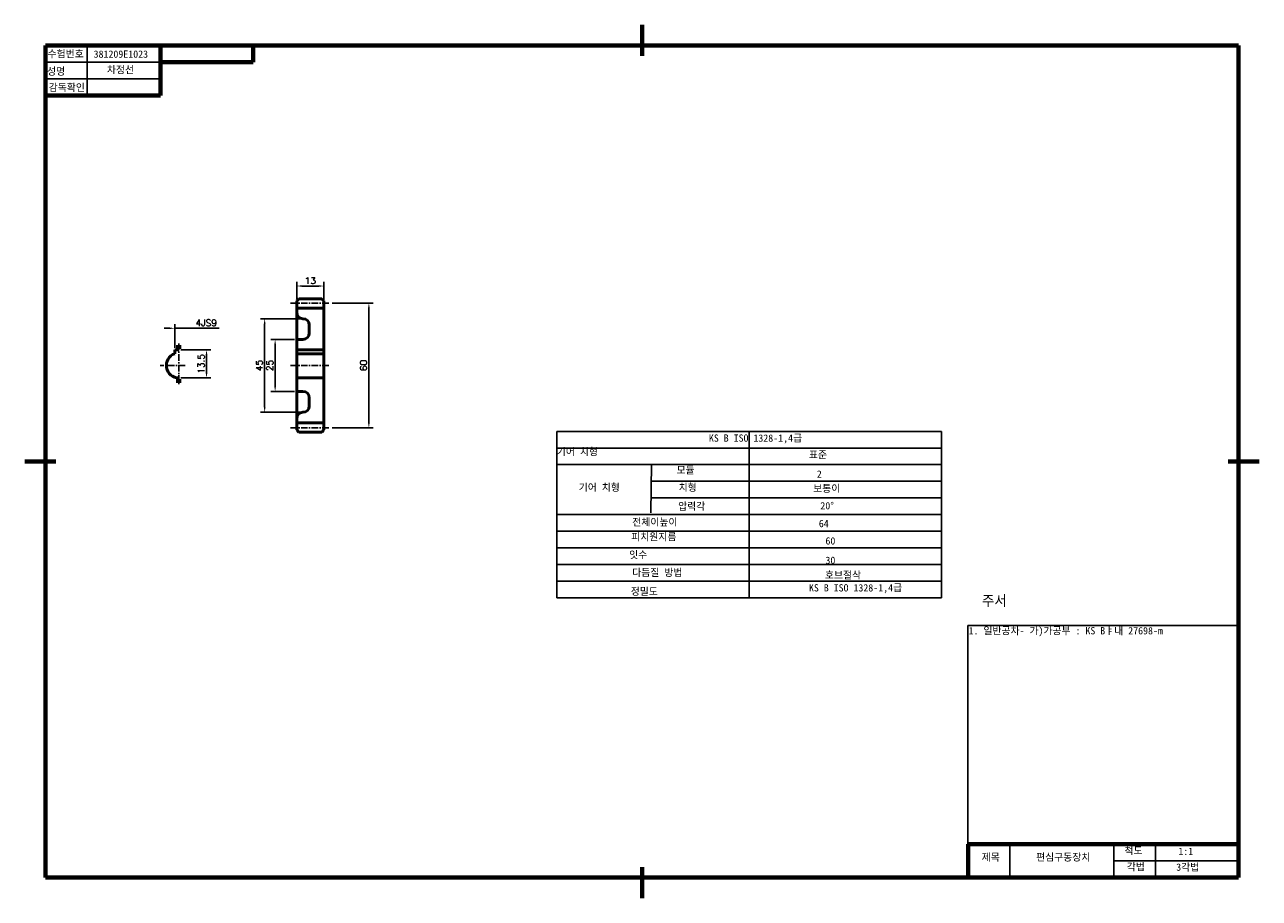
# Model space of a CAD drawing. Header units: millimetres. Extents: x 0 to 594, y 0 to 420.
import ezdxf

# ---------------------------------------------------------------- set-up
doc = ezdxf.new("R2010")
doc.units = ezdxf.units.MM
doc.header["$LTSCALE"] = 0.1
doc.linetypes.add('CENTER', pattern=[50.8, 31.75, -6.35, 6.35, -6.35])
for name, color, linetype, lineweight in [('가는선', 1, 'Continuous', 25), ('문자선', 2, 'Continuous', 35), ('외형선', 3, 'Continuous', 50), ('윤곽선', 5, 'Continuous', 70), ('중심선', 1, 'CENTER', 25), ('치수선', 1, 'Continuous', 25)]:
    doc.layers.add(name, color=color, linetype=linetype, lineweight=lineweight)
doc.styles.get("Standard").update_dxf_attribs({"font": 'romans.shx', "bigfont": 'whgtxt.shx'})
doc.styles.add('style1', font='txt')
doc.dimstyles.new('ISO-25', dxfattribs={"dimtxt": 3.15, "dimasz": 2.5, "dimexe": 2, "dimexo": 1, "dimgap": 1, "dimtad": 1, "dimdsep": 46, "dimtxsty": 'Standard', "dimcen": 0, "dimclrt": 2, "dimadec": 0, "dimazin": 0, "dimtfac": 1, "dimtmove": 0, "dimatfit": 3, "dimfxl": 1, "dimarcsym": 0})

# ---------------------------------------------------------------- blocks, each defined once
blk = doc.blocks.new('*D2')
at = {"layer": 'Defpoints', "color": 0, "transparency": 16777216}
for p in [(146.88, 286.17), (146.88, 226.17), (165.6, 226.17)]:
    blk.add_point(p, dxfattribs=at)
at = {"layer": '치수선', "color": 0, "lineweight": -2, "transparency": 16777216}
for p, q in [((147.88, 286.17), (167.6, 286.17)), ((165.6, 283.67), (165.6, 228.67)), ((147.88, 226.17), (167.6, 226.17))]:
    blk.add_line(p, q, dxfattribs=at)
at = {"layer": '치수선', "color": 0, "transparency": 16777216}
for points in [[(165.18, 283.67), (166.01, 283.67), (165.6, 286.17)], [(165.18, 228.67), (166.01, 228.67), (165.6, 226.17)]]:
    blk.add_solid(points, dxfattribs=at)
at = {"layer": '치수선', "color": 2, "transparency": 16777216, "insert": (163.02, 256.17), "char_height": 3.15, "attachment_point": 5, "rotation": 90}
blk.add_mtext('60', dxfattribs=at)
blk = doc.blocks.new('*D3')
at = {"layer": 'Defpoints', "color": 0, "transparency": 16777216}
for p in [(74.16, 263.67), (74.16, 250.17), (87.48, 250.17)]:
    blk.add_point(p, dxfattribs=at)
at = {"layer": '치수선', "color": 0, "lineweight": -2, "transparency": 16777216}
for p, q in [((75.16, 263.67), (89.48, 263.67)), ((87.48, 261.17), (87.48, 252.67)), ((75.16, 250.17), (89.48, 250.17))]:
    blk.add_line(p, q, dxfattribs=at)
at = {"layer": '치수선', "color": 0, "transparency": 16777216}
for points in [[(87.07, 261.17), (87.9, 261.17), (87.48, 263.67)], [(87.07, 252.67), (87.9, 252.67), (87.48, 250.17)]]:
    blk.add_solid(points, dxfattribs=at)
at = {"layer": '치수선', "color": 2, "transparency": 16777216, "insert": (84.91, 256.92), "char_height": 3.15, "attachment_point": 5, "rotation": 90}
blk.add_mtext('13.5', dxfattribs=at)
blk = doc.blocks.new('*D4')
at = {"layer": 'Defpoints', "color": 0, "transparency": 16777216}
for p in [(76.16, 274.06), (72.16, 263.67), (76.16, 263.67)]:
    blk.add_point(p, dxfattribs=at)
at = {"layer": '치수선', "color": 0, "lineweight": -2, "transparency": 16777216}
for p, q in [((67.16, 274.06), (69.66, 274.06)), ((72.16, 264.67), (72.16, 276.06)), ((72.16, 274.06), (93.51, 274.06))]:
    blk.add_line(p, q, dxfattribs=at)
at = {"layer": '치수선', "color": 0, "transparency": 16777216}
blk.add_solid([(69.66, 274.48), (69.66, 273.64), (72.16, 274.06)], dxfattribs=at)
at = {"layer": '치수선', "color": 2, "transparency": 16777216, "insert": (87.34, 276.64), "char_height": 3.15, "attachment_point": 5}
blk.add_mtext('4JS9', dxfattribs=at)
blk = doc.blocks.new('*D5')
at = {"layer": 'Defpoints', "color": 0, "transparency": 16777216}
for p in [(130.88, 268.67), (120.5, 243.67), (130.88, 243.67)]:
    blk.add_point(p, dxfattribs=at)
at = {"layer": '치수선', "color": 0, "lineweight": -2, "transparency": 16777216}
for p, q in [((129.88, 268.67), (118.5, 268.67)), ((120.5, 266.17), (120.5, 246.17)), ((129.88, 243.67), (118.5, 243.67))]:
    blk.add_line(p, q, dxfattribs=at)
at = {"layer": '치수선', "color": 0, "transparency": 16777216}
for points in [[(120.09, 266.17), (120.92, 266.17), (120.5, 268.67)], [(120.09, 246.17), (120.92, 246.17), (120.5, 243.67)]]:
    blk.add_solid(points, dxfattribs=at)
at = {"layer": '치수선', "color": 2, "transparency": 16777216, "insert": (117.93, 256.17), "char_height": 3.15, "attachment_point": 5, "rotation": 90}
blk.add_mtext('25', dxfattribs=at)
blk = doc.blocks.new('*D6')
at = {"layer": 'Defpoints', "color": 0, "transparency": 16777216}
for p in [(133.88, 278.67), (115.45, 233.67), (133.88, 233.67)]:
    blk.add_point(p, dxfattribs=at)
at = {"layer": '치수선', "color": 0, "lineweight": -2, "transparency": 16777216}
for p, q in [((132.88, 278.67), (113.45, 278.67)), ((115.45, 276.17), (115.45, 236.17)), ((132.88, 233.67), (113.45, 233.67))]:
    blk.add_line(p, q, dxfattribs=at)
at = {"layer": '치수선', "color": 0, "transparency": 16777216}
for points in [[(115.03, 276.17), (115.87, 276.17), (115.45, 278.67)], [(115.03, 236.17), (115.87, 236.17), (115.45, 233.67)]]:
    blk.add_solid(points, dxfattribs=at)
at = {"layer": '치수선', "color": 2, "transparency": 16777216, "insert": (112.88, 256.17), "char_height": 3.15, "attachment_point": 5, "rotation": 90}
blk.add_mtext('45', dxfattribs=at)
blk = doc.blocks.new('*D7')
at = {"layer": 'Defpoints', "color": 0, "transparency": 16777216}
for p in [(143.88, 294.37), (130.88, 287.17), (143.88, 287.17)]:
    blk.add_point(p, dxfattribs=at)
at = {"layer": '치수선', "color": 0, "lineweight": -2, "transparency": 16777216}
for p, q in [((130.88, 288.17), (130.88, 296.37)), ((133.38, 294.37), (141.38, 294.37)), ((143.88, 288.17), (143.88, 296.37))]:
    blk.add_line(p, q, dxfattribs=at)
at = {"layer": '치수선', "color": 0, "transparency": 16777216}
for points in [[(133.38, 294.78), (133.38, 293.95), (130.88, 294.37)], [(141.38, 294.78), (141.38, 293.95), (143.88, 294.37)]]:
    blk.add_solid(points, dxfattribs=at)
at = {"layer": '치수선', "color": 2, "transparency": 16777216, "insert": (137.38, 296.94), "char_height": 3.15, "attachment_point": 5}
blk.add_mtext('13', dxfattribs=at)

msp = doc.modelspace()

# ---------------------------------------------------------------- linework, layer by layer
at = {"layer": '가는선'}
for p, q in [((30, 410), (30, 386)), ((65.315, 402), (10, 402)), ((65.315, 394), (10, 394)), ((474, 10), (474, 26)), ((524, 10), (524, 26)), ((544, 10), (544, 26)), ((524, 18), (584, 18))]:
    msp.add_line(p, q, dxfattribs=at)
at = {"layer": '문자선'}
for p, q in [((72.947, 265.635), (75.356, 265.635)), ((72.947, 264.646), (75.356, 264.646)), ((72.947, 249.316), (75.356, 249.316)), ((72.947, 248.327), (75.356, 248.327))]:
    msp.add_line(p, q, dxfattribs=at)
at = {"layer": '외형선'}
for p, q in [((130.881, 287.169), (131.881, 288.169)), ((130.881, 256.169), (130.881, 287.169)), ((131.881, 288.169), (142.881, 288.169)), ((143.881, 287.169), (142.881, 288.169)), ((143.881, 256.169), (143.881, 287.169)), ((130.881, 283.669), (143.881, 283.669)), ((136.881, 271.669), (136.881, 275.669)), ((130.881, 268.669), (133.881, 268.669)), ((74.161, 263.669), (72.161, 263.669)), ((72.161, 261.826), (72.161, 263.669)), ((130.881, 263.669), (143.881, 263.669)), ((130.881, 261.826), (143.881, 261.826)), ((130.881, 256.169), (130.881, 225.169)), ((143.881, 256.169), (143.881, 225.169)), ((130.881, 250.169), (143.881, 250.169)), ((130.881, 243.669), (133.881, 243.669)), ((136.881, 240.669), (136.881, 236.669)), ((130.881, 228.669), (143.881, 228.669)), ((130.881, 225.169), (131.881, 224.169)), ((131.881, 224.169), (142.881, 224.169)), ((143.881, 225.169), (142.881, 224.169))]:
    msp.add_line(p, q, dxfattribs=at)
for centre, radius, start, end in [((133.881, 281.669), 3, 180, 270), ((133.881, 275.669), 3, 0, 90), ((133.881, 271.669), 3, 270, 0), ((74.161, 256.169), 6, 109.471221, 270), ((133.881, 240.669), 3, 0, 90), ((133.881, 230.669), 3, 90, 180), ((133.881, 236.669), 3, 270, 0)]:
    msp.add_arc(centre, radius, start, end, dxfattribs=at)
at = {"layer": '윤곽선'}
for p, q in [((297, 420), (297, 405)), ((584, 410), (10, 410)), ((10, 410), (10, 10)), ((65.315, 409.889), (65.315, 385.889)), ((110, 410), (110, 402)), ((584, 10), (584, 410)), ((110, 402), (65.315, 402)), ((65.315, 386), (10, 386)), ((0, 210), (15, 210)), ((594, 210), (579, 210)), ((454, 26), (584, 26)), ((454, 10), (454, 26)), ((297, 0), (297, 15)), ((10, 10), (584, 10))]:
    msp.add_line(p, q, dxfattribs=at)
at = {"layer": '중심선'}
for p, q in [((127.881, 286.169), (146.881, 286.169)), ((74.161, 266.669), (74.161, 247.169)), ((77.161, 256.169), (65.161, 256.169)), ((127.881, 256.169), (146.881, 256.169)), ((127.881, 256.169), (146.881, 256.169)), ((127.881, 226.169), (146.881, 226.169))]:
    msp.add_line(p, q, dxfattribs=at)
at = {"layer": '치수선'}
for p, q in [((441.051, 224.481), (256.015, 224.481)), ((256.015, 224.481), (256.015, 144.481)), ((348.533, 144.481), (348.533, 224.481)), ((441.051, 224.481), (441.051, 144.481)), ((441.051, 216.481), (256.015, 216.481)), ((441.051, 208.481), (256.015, 208.481)), ((301.311, 185.26), (301.556, 208.794)), ((441.051, 200.481), (301.469, 200.481)), ((441.051, 192.481), (301.386, 192.481)), ((441.051, 184.481), (256.015, 184.481)), ((441.051, 176.481), (256.015, 176.481)), ((441.051, 168.481), (256.015, 168.481)), ((441.051, 160.481), (256.015, 160.481)), ((441.051, 152.481), (256.015, 152.481)), ((441.051, 144.481), (256.015, 144.481)), ((453.712, 25.496), (453.712, 131.135)), ((453.712, 131.135), (583.322, 131.135))]:
    msp.add_line(p, q, dxfattribs=at)

# ---------------------------------------------------------------- texts
at = {"layer": '문자선', "char_height": 3.5, "attachment_point": 1, "style": 'style1'}
for s, width, heights, insert in [('\\pi0.89348;수험번호', 20, [0], (10.125, 407.748)), ('381209E1023', 20, [0], (33.164, 407.623)), ('성명', 20, [0], (10.751, 399.365)), ('차정선', 20, [0], (39.559, 400.116)), ('\\pi1.0729;감독확인', 20, [0], (10.501, 391.608)), ('KS B ISO 1328-1,4급', 92.51807, [0], (329.181, 223.018)), ('기어 치형', 92.51807, [0], (256.015, 216.481)), ('표준', 92.51807, [0], (377.317, 215.018)), ('모듈', 92.51807, [0], (313.651, 207.656)), ('2', 92.51807, [0], (381.098, 205.695)), ('기어 치형', 92.51807, [0], (266.562, 199.321)), ('치형', 92.51807, [0], (314.633, 199.321)), ('보통이', 92.51807, [0], (379.381, 198.831)), ('압력각', 92.51807, [0], (314.387, 190.251)), ('20%%D', 92.51807, [0], (382.815, 190.496)), ('전체이높이', 92.51807, [0], (292.314, 182.651)), ('64', 92.51807, [0], (382.079, 181.916)), ('피치원지름', 92.51807, [0], (291.823, 175.542)), ('60', 92.51807, [0], (385.267, 173.581)), ('잇수', 92.51807, [0], (290.842, 166.962)), ('30', 92.51807, [0], (385.267, 164.266)), ('다듬질 방법', 92.51807, [0], (292.314, 158.382)), ('호브절삭', 92.51807, [0], (385.022, 157.157)), ('정밀도', 92.51807, [0], (291.578, 149.312)), ('KS B ISO 1328-1,4급', 92.51807, [0], (377.317, 151.018)), ('척도', 20, [15.643], (529.13, 24.716)), ('1:1', 20, [15.643], (555.06, 24.321)), ('\\pi5.6937;제목', 20, [15.643], (454.744, 21.536)), ('편심구동장치', 36.17758, [15.643], (486.624, 21.536)), ('각법', 20, [15.643], (530.245, 16.881)), ('3각법', 20, [15.643], (554.032, 16.721))]:
    msp.add_mtext_dynamic_manual_height_columns(s, width=width, gutter_width=12.5, heights=heights, dxfattribs=dict(at, insert=insert))
at = {"layer": '외형선', "insert": (460.558, 145.594), "char_height": 5, "attachment_point": 1, "style": 'style1'}
msp.add_mtext_dynamic_manual_height_columns('주서', width=26.18672, gutter_width=12.5, heights=[0], dxfattribs=at)
at = {"layer": '치수선', "insert": (454.128, 130.386), "char_height": 3.5, "attachment_point": 1, "style": 'style1'}
msp.add_mtext_dynamic_manual_height_columns('1. 일반공차- 가)가공부 : KS Bㅑ내 27698-m\\P                  ', width=128.66637, gutter_width=12.5, heights=[57.497], dxfattribs=at)

# ---------------------------------------------------------------- dimensions: what is measured, and where the dimension line sits
at = {"layer": '치수선'}
dim = msp.add_linear_dim(base=(143.881, 294.366), p1=(130.881, 287.169), p2=(143.881, 287.169), dimstyle='ISO-25', dxfattribs=at)
dim.commit()
dim.dimension.update_dxf_attribs({"geometry": '*D7', "text_midpoint": (137.381, 296.941)})
for base, p1, p2, picture, middle in [((165.595, 226.169), (146.881, 286.169), (146.881, 226.169), '*D2', (163.02, 256.169)), ((120.503, 243.669), (130.881, 268.669), (130.881, 243.669), '*D5', (117.928, 256.169)), ((87.482, 250.169), (74.161, 263.669), (74.161, 250.169), '*D3', (84.907, 256.919))]:
    dim = msp.add_linear_dim(base=base, p1=p1, p2=p2, angle=90, dimstyle='ISO-25', dxfattribs=at)
    dim.commit()
    dim.dimension.update_dxf_attribs({"geometry": picture, "text_midpoint": middle})
dim = msp.add_linear_dim(base=(76.161, 274.061), p1=(72.161, 263.669), p2=(76.161, 263.669), text='<>JS9', dimstyle='ISO-25', override={"dimse2": 1, "dimsd2": 1}, dxfattribs=at)
dim.commit()
dim.dimension.update_dxf_attribs({"geometry": '*D4', "text_midpoint": (87.336, 274.061), "dimtype": 160})
dim = msp.add_aligned_dim(p1=(133.881, 278.669), p2=(133.881, 233.669), distance=-18.43, dimstyle='ISO-25', dxfattribs=at)
dim.commit()
dim.dimension.update_dxf_attribs({"geometry": '*D6', "text_midpoint": (112.876, 256.169)})

doc.saveas('drawing.dxf')
